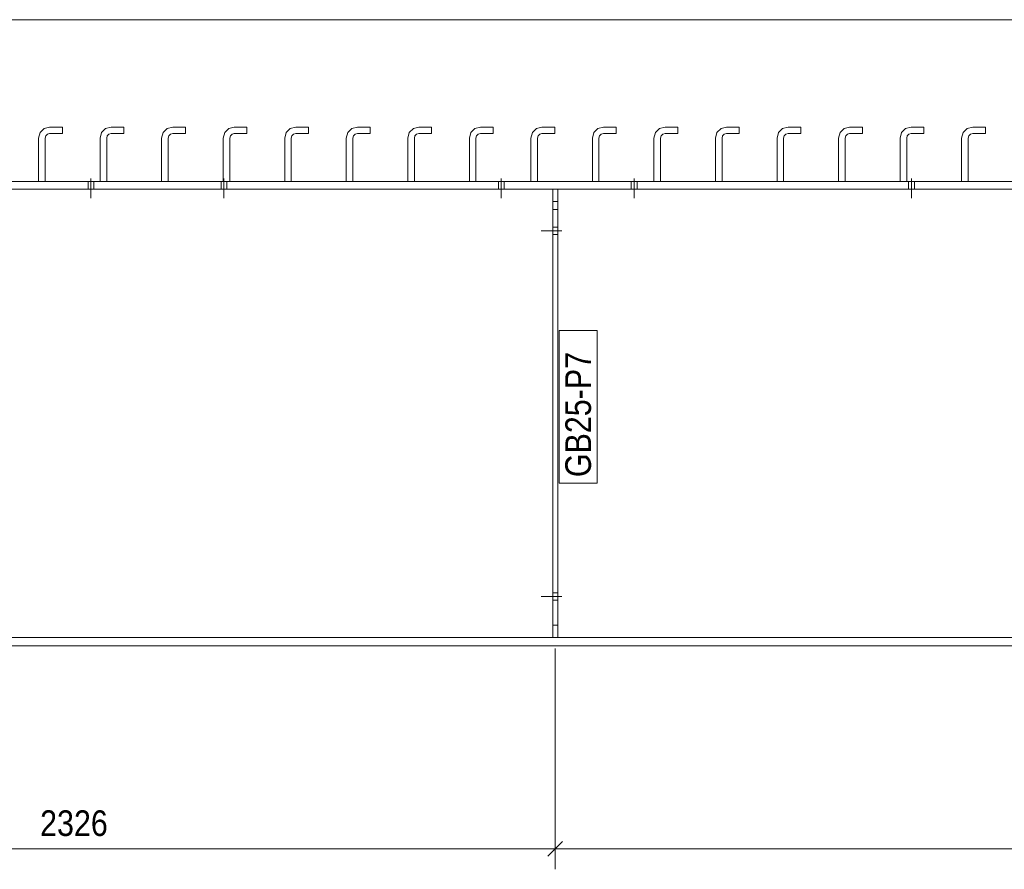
# Model space of a CAD drawing. Header units: millimetres. Extents: x 2 to 405, y 5 to 282.
# Tile 8 of 11: x 201 to 297, y 115 to 198. Entities that reach past the tile are written whole.
import ezdxf

# ---------------------------------------------------------------- set-up
doc = ezdxf.new("R2010")
doc.units = ezdxf.units.MM
for name, pattern in [('XKITLINE00', [0]), ('XKITLINE01', [4, 1, -1, 1, -1]), ('XKITLINE02', [4, 2, -2])]:
    doc.linetypes.add(name, pattern=pattern)
for name, color, linetype, lineweight in [('Bolt', 7, 'Continuous', 0), ('Part', 2, 'Continuous', 0), ('PartMark', 3, 'Continuous', 0), ('Z-DIMENSIONS', 1, 'Continuous', 0)]:
    doc.layers.add(name, color=color, linetype=linetype, lineweight=lineweight)
doc.styles.add('ARIAL', font='ARIAL.TTF')

# ---------------------------------------------------------------- blocks, each defined once
blk = doc.blocks.new('*A4')
at = {"layer": 'Part', "linetype": 'XKITLINE01', "lineweight": 0}
for p, q in [((203.564, 187.193), (204.104, 187.337)), ((204.104, 187.337), (205.344, 187.337)), ((205.344, 186.697), (205.344, 187.337)), ((203.024, 186.258), (203.169, 186.798)), ((203.024, 182.018), (203.024, 186.258)), ((203.169, 186.798), (203.564, 187.193)), ((203.664, 186.257), (203.723, 186.477)), ((203.664, 182.017), (203.664, 186.257)), ((203.723, 186.477), (203.884, 186.639)), ((203.884, 186.639), (204.104, 186.697)), ((204.104, 186.697), (205.344, 186.697)), ((203.664, 182.017), (203.024, 182.018))]:
    blk.add_line(p, q, dxfattribs=at)
blk = doc.blocks.new('*A5')
at = {"layer": 'Part', "linetype": 'XKITLINE00', "lineweight": 0}
for p, q in [((203.564, 187.193), (204.104, 187.337)), ((204.104, 187.337), (205.344, 187.337)), ((205.344, 187.337), (205.344, 186.697)), ((203.024, 186.258), (203.169, 186.798)), ((203.024, 182.018), (203.024, 186.258)), ((203.169, 186.798), (203.564, 187.193)), ((203.664, 186.257), (203.723, 186.477)), ((203.664, 182.017), (203.664, 186.257)), ((203.723, 186.477), (203.884, 186.639)), ((203.884, 186.639), (204.104, 186.697)), ((204.104, 186.697), (205.344, 186.697))]:
    blk.add_line(p, q, dxfattribs=at)
at = {"layer": 'Part', "linetype": 'XKITLINE01', "lineweight": 0}
blk.add_line((203.664, 182.017), (203.024, 182.018), dxfattribs=at)
blk = doc.blocks.new('*A6')
at = {"layer": 'Part', "linetype": 'XKITLINE01', "lineweight": 0}
for p, q in [((209.564, 187.193), (210.104, 187.337)), ((210.104, 187.337), (211.344, 187.337)), ((211.344, 186.697), (211.344, 187.337)), ((209.024, 186.258), (209.169, 186.798)), ((209.024, 182.018), (209.024, 186.258)), ((209.169, 186.798), (209.564, 187.193)), ((209.664, 186.257), (209.723, 186.477)), ((209.664, 182.017), (209.664, 186.257)), ((209.723, 186.477), (209.884, 186.639)), ((209.884, 186.639), (210.104, 186.697)), ((210.104, 186.697), (211.344, 186.697)), ((209.664, 182.017), (209.024, 182.018))]:
    blk.add_line(p, q, dxfattribs=at)
blk = doc.blocks.new('*A7')
at = {"layer": 'Part', "linetype": 'XKITLINE00', "lineweight": 0}
for p, q in [((209.564, 187.193), (210.104, 187.337)), ((210.104, 187.337), (211.344, 187.337)), ((211.344, 187.337), (211.344, 186.697)), ((209.024, 186.258), (209.169, 186.798)), ((209.024, 182.018), (209.024, 186.258)), ((209.169, 186.798), (209.564, 187.193)), ((209.664, 186.257), (209.723, 186.477)), ((209.664, 182.017), (209.664, 186.257)), ((209.723, 186.477), (209.884, 186.639)), ((209.884, 186.639), (210.104, 186.697)), ((210.104, 186.697), (211.344, 186.697))]:
    blk.add_line(p, q, dxfattribs=at)
at = {"layer": 'Part', "linetype": 'XKITLINE01', "lineweight": 0}
blk.add_line((209.664, 182.017), (209.024, 182.018), dxfattribs=at)
blk = doc.blocks.new('*A8')
at = {"layer": 'Part', "linetype": 'XKITLINE01', "lineweight": 0}
for p, q in [((215.564, 187.193), (216.104, 187.337)), ((216.104, 187.337), (217.344, 187.337)), ((217.344, 186.697), (217.344, 187.337)), ((215.024, 186.258), (215.169, 186.798)), ((215.024, 182.018), (215.024, 186.258)), ((215.169, 186.798), (215.564, 187.193)), ((215.664, 186.257), (215.723, 186.477)), ((215.664, 182.017), (215.664, 186.257)), ((215.723, 186.477), (215.884, 186.639)), ((215.884, 186.639), (216.104, 186.697)), ((216.104, 186.697), (217.344, 186.697)), ((215.664, 182.017), (215.024, 182.018))]:
    blk.add_line(p, q, dxfattribs=at)
blk = doc.blocks.new('*A9')
at = {"layer": 'Part', "linetype": 'XKITLINE00', "lineweight": 0}
for p, q in [((215.564, 187.193), (216.104, 187.337)), ((216.104, 187.337), (217.344, 187.337)), ((217.344, 187.337), (217.344, 186.697)), ((215.024, 186.258), (215.169, 186.798)), ((215.024, 182.018), (215.024, 186.258)), ((215.169, 186.798), (215.564, 187.193)), ((215.664, 186.257), (215.723, 186.477)), ((215.664, 182.017), (215.664, 186.257)), ((215.723, 186.477), (215.884, 186.639)), ((215.884, 186.639), (216.104, 186.697)), ((216.104, 186.697), (217.344, 186.697))]:
    blk.add_line(p, q, dxfattribs=at)
at = {"layer": 'Part', "linetype": 'XKITLINE01', "lineweight": 0}
blk.add_line((215.664, 182.017), (215.024, 182.018), dxfattribs=at)
blk = doc.blocks.new('*A10')
at = {"layer": 'Part', "linetype": 'XKITLINE01', "lineweight": 0}
for p, q in [((221.564, 187.193), (222.104, 187.337)), ((222.104, 187.337), (223.344, 187.337)), ((223.344, 186.697), (223.344, 187.337)), ((221.024, 186.258), (221.169, 186.798)), ((221.024, 182.018), (221.024, 186.258)), ((221.169, 186.798), (221.564, 187.193)), ((221.664, 186.257), (221.723, 186.477)), ((221.664, 182.017), (221.664, 186.257)), ((221.723, 186.477), (221.884, 186.639)), ((221.884, 186.639), (222.104, 186.697)), ((222.104, 186.697), (223.344, 186.697)), ((221.664, 182.017), (221.024, 182.018))]:
    blk.add_line(p, q, dxfattribs=at)
blk = doc.blocks.new('*A11')
at = {"layer": 'Part', "linetype": 'XKITLINE00', "lineweight": 0}
for p, q in [((221.564, 187.193), (222.104, 187.337)), ((222.104, 187.337), (223.344, 187.337)), ((223.344, 187.337), (223.344, 186.697)), ((221.024, 186.258), (221.169, 186.798)), ((221.024, 182.018), (221.024, 186.258)), ((221.169, 186.798), (221.564, 187.193)), ((221.664, 186.257), (221.723, 186.477)), ((221.664, 182.017), (221.664, 186.257)), ((221.723, 186.477), (221.884, 186.639)), ((221.884, 186.639), (222.104, 186.697)), ((222.104, 186.697), (223.344, 186.697))]:
    blk.add_line(p, q, dxfattribs=at)
at = {"layer": 'Part', "linetype": 'XKITLINE01', "lineweight": 0}
blk.add_line((221.664, 182.017), (221.024, 182.018), dxfattribs=at)
blk = doc.blocks.new('*A12')
at = {"layer": 'Part', "linetype": 'XKITLINE01', "lineweight": 0}
for p, q in [((227.564, 187.193), (228.104, 187.337)), ((228.104, 187.337), (229.344, 187.337)), ((229.344, 186.697), (229.344, 187.337)), ((227.024, 186.258), (227.169, 186.798)), ((227.024, 182.018), (227.024, 186.258)), ((227.169, 186.798), (227.564, 187.193)), ((227.664, 186.257), (227.723, 186.477)), ((227.664, 182.017), (227.664, 186.257)), ((227.723, 186.477), (227.884, 186.639)), ((227.884, 186.639), (228.104, 186.697)), ((228.104, 186.697), (229.344, 186.697)), ((227.664, 182.017), (227.024, 182.018))]:
    blk.add_line(p, q, dxfattribs=at)
blk = doc.blocks.new('*A13')
at = {"layer": 'Part', "linetype": 'XKITLINE00', "lineweight": 0}
for p, q in [((227.564, 187.193), (228.104, 187.337)), ((228.104, 187.337), (229.344, 187.337)), ((229.344, 187.337), (229.344, 186.697)), ((227.024, 186.258), (227.169, 186.798)), ((227.024, 182.018), (227.024, 186.258)), ((227.169, 186.798), (227.564, 187.193)), ((227.664, 186.257), (227.723, 186.477)), ((227.664, 182.017), (227.664, 186.257)), ((227.723, 186.477), (227.884, 186.639)), ((227.884, 186.639), (228.104, 186.697)), ((228.104, 186.697), (229.344, 186.697))]:
    blk.add_line(p, q, dxfattribs=at)
at = {"layer": 'Part', "linetype": 'XKITLINE01', "lineweight": 0}
blk.add_line((227.664, 182.017), (227.024, 182.018), dxfattribs=at)
blk = doc.blocks.new('*A14')
at = {"layer": 'Part', "linetype": 'XKITLINE01', "lineweight": 0}
for p, q in [((233.564, 187.193), (234.104, 187.337)), ((234.104, 187.337), (235.344, 187.337)), ((235.344, 186.697), (235.344, 187.337)), ((233.024, 186.258), (233.169, 186.798)), ((233.024, 182.018), (233.024, 186.258)), ((233.169, 186.798), (233.564, 187.193)), ((233.664, 186.257), (233.723, 186.477)), ((233.664, 182.017), (233.664, 186.257)), ((233.723, 186.477), (233.884, 186.639)), ((233.884, 186.639), (234.104, 186.697)), ((234.104, 186.697), (235.344, 186.697)), ((233.664, 182.017), (233.024, 182.018))]:
    blk.add_line(p, q, dxfattribs=at)
blk = doc.blocks.new('*A15')
at = {"layer": 'Part', "linetype": 'XKITLINE00', "lineweight": 0}
for p, q in [((233.564, 187.193), (234.104, 187.337)), ((234.104, 187.337), (235.344, 187.337)), ((235.344, 187.337), (235.344, 186.697)), ((233.024, 186.258), (233.169, 186.798)), ((233.024, 182.018), (233.024, 186.258)), ((233.169, 186.798), (233.564, 187.193)), ((233.664, 186.257), (233.723, 186.477)), ((233.664, 182.017), (233.664, 186.257)), ((233.723, 186.477), (233.884, 186.639)), ((233.884, 186.639), (234.104, 186.697)), ((234.104, 186.697), (235.344, 186.697))]:
    blk.add_line(p, q, dxfattribs=at)
at = {"layer": 'Part', "linetype": 'XKITLINE01', "lineweight": 0}
blk.add_line((233.664, 182.017), (233.024, 182.018), dxfattribs=at)
blk = doc.blocks.new('*A16')
at = {"layer": 'Part', "linetype": 'XKITLINE01', "lineweight": 0}
for p, q in [((239.564, 187.193), (240.104, 187.337)), ((240.104, 187.337), (241.344, 187.337)), ((241.344, 186.697), (241.344, 187.337)), ((239.024, 186.258), (239.169, 186.798)), ((239.024, 182.018), (239.024, 186.258)), ((239.169, 186.798), (239.564, 187.193)), ((239.664, 186.257), (239.723, 186.477)), ((239.664, 182.017), (239.664, 186.257)), ((239.723, 186.477), (239.884, 186.639)), ((239.884, 186.639), (240.104, 186.697)), ((240.104, 186.697), (241.344, 186.697)), ((239.664, 182.017), (239.024, 182.018))]:
    blk.add_line(p, q, dxfattribs=at)
blk = doc.blocks.new('*A17')
at = {"layer": 'Part', "linetype": 'XKITLINE00', "lineweight": 0}
for p, q in [((239.564, 187.193), (240.104, 187.337)), ((240.104, 187.337), (241.344, 187.337)), ((241.344, 187.337), (241.344, 186.697)), ((239.024, 186.258), (239.169, 186.798)), ((239.024, 182.018), (239.024, 186.258)), ((239.169, 186.798), (239.564, 187.193)), ((239.664, 186.257), (239.723, 186.477)), ((239.664, 182.017), (239.664, 186.257)), ((239.723, 186.477), (239.884, 186.639)), ((239.884, 186.639), (240.104, 186.697)), ((240.104, 186.697), (241.344, 186.697))]:
    blk.add_line(p, q, dxfattribs=at)
at = {"layer": 'Part', "linetype": 'XKITLINE01', "lineweight": 0}
blk.add_line((239.664, 182.017), (239.024, 182.018), dxfattribs=at)
blk = doc.blocks.new('*A18')
at = {"layer": 'Part', "linetype": 'XKITLINE01', "lineweight": 0}
for p, q in [((245.564, 187.193), (246.104, 187.337)), ((246.104, 187.337), (247.344, 187.337)), ((247.344, 186.697), (247.344, 187.337)), ((245.024, 186.258), (245.169, 186.798)), ((245.024, 182.018), (245.024, 186.258)), ((245.169, 186.798), (245.564, 187.193)), ((245.664, 186.257), (245.723, 186.477)), ((245.664, 182.017), (245.664, 186.257)), ((245.723, 186.477), (245.884, 186.639)), ((245.884, 186.639), (246.104, 186.697)), ((246.104, 186.697), (247.344, 186.697)), ((245.664, 182.017), (245.024, 182.018))]:
    blk.add_line(p, q, dxfattribs=at)
blk = doc.blocks.new('*A19')
at = {"layer": 'Part', "linetype": 'XKITLINE00', "lineweight": 0}
for p, q in [((245.564, 187.193), (246.104, 187.337)), ((246.104, 187.337), (247.344, 187.337)), ((247.344, 187.337), (247.344, 186.697)), ((245.024, 186.258), (245.169, 186.798)), ((245.024, 182.018), (245.024, 186.258)), ((245.169, 186.798), (245.564, 187.193)), ((245.664, 186.257), (245.723, 186.477)), ((245.664, 182.017), (245.664, 186.257)), ((245.723, 186.477), (245.884, 186.639)), ((245.884, 186.639), (246.104, 186.697)), ((246.104, 186.697), (247.344, 186.697))]:
    blk.add_line(p, q, dxfattribs=at)
at = {"layer": 'Part', "linetype": 'XKITLINE01', "lineweight": 0}
blk.add_line((245.664, 182.017), (245.024, 182.018), dxfattribs=at)
blk = doc.blocks.new('*A20')
at = {"layer": 'Part', "linetype": 'XKITLINE01', "lineweight": 0}
for p, q in [((251.564, 187.193), (252.104, 187.337)), ((252.104, 187.337), (253.344, 187.337)), ((253.344, 186.697), (253.344, 187.337)), ((251.024, 186.258), (251.169, 186.798)), ((251.024, 182.018), (251.024, 186.258)), ((251.169, 186.798), (251.564, 187.193)), ((251.664, 186.257), (251.723, 186.477)), ((251.664, 182.017), (251.664, 186.257)), ((251.723, 186.477), (251.884, 186.639)), ((251.884, 186.639), (252.104, 186.697)), ((252.104, 186.697), (253.344, 186.697)), ((251.664, 182.017), (251.024, 182.018))]:
    blk.add_line(p, q, dxfattribs=at)
blk = doc.blocks.new('*A21')
at = {"layer": 'Part', "linetype": 'XKITLINE00', "lineweight": 0}
for p, q in [((251.564, 187.193), (252.104, 187.337)), ((252.104, 187.337), (253.344, 187.337)), ((253.344, 187.337), (253.344, 186.697)), ((251.024, 186.258), (251.169, 186.798)), ((251.024, 182.018), (251.024, 186.258)), ((251.169, 186.798), (251.564, 187.193)), ((251.664, 186.257), (251.723, 186.477)), ((251.664, 182.017), (251.664, 186.257)), ((251.723, 186.477), (251.884, 186.639)), ((251.884, 186.639), (252.104, 186.697)), ((252.104, 186.697), (253.344, 186.697))]:
    blk.add_line(p, q, dxfattribs=at)
at = {"layer": 'Part', "linetype": 'XKITLINE01', "lineweight": 0}
blk.add_line((251.664, 182.017), (251.024, 182.018), dxfattribs=at)
blk = doc.blocks.new('*A22')
at = {"layer": 'Part', "linetype": 'XKITLINE01', "lineweight": 0}
for p, q in [((257.564, 187.193), (258.104, 187.337)), ((258.104, 187.337), (259.344, 187.337)), ((259.344, 186.697), (259.344, 187.337)), ((257.024, 186.258), (257.169, 186.798)), ((257.024, 182.018), (257.024, 186.258)), ((257.169, 186.798), (257.564, 187.193)), ((257.664, 186.257), (257.723, 186.477)), ((257.664, 182.017), (257.664, 186.257)), ((257.723, 186.477), (257.884, 186.639)), ((257.884, 186.639), (258.104, 186.697)), ((258.104, 186.697), (259.344, 186.697)), ((257.664, 182.017), (257.024, 182.018))]:
    blk.add_line(p, q, dxfattribs=at)
blk = doc.blocks.new('*A23')
at = {"layer": 'Part', "linetype": 'XKITLINE00', "lineweight": 0}
for p, q in [((257.564, 187.193), (258.104, 187.337)), ((258.104, 187.337), (259.344, 187.337)), ((259.344, 187.337), (259.344, 186.697)), ((257.024, 186.258), (257.169, 186.798)), ((257.024, 182.018), (257.024, 186.258)), ((257.169, 186.798), (257.564, 187.193)), ((257.664, 186.257), (257.723, 186.477)), ((257.664, 182.017), (257.664, 186.257)), ((257.723, 186.477), (257.884, 186.639)), ((257.884, 186.639), (258.104, 186.697)), ((258.104, 186.697), (259.344, 186.697))]:
    blk.add_line(p, q, dxfattribs=at)
at = {"layer": 'Part', "linetype": 'XKITLINE01', "lineweight": 0}
blk.add_line((257.664, 182.017), (257.024, 182.018), dxfattribs=at)
blk = doc.blocks.new('*A24')
at = {"layer": 'Part', "linetype": 'XKITLINE01', "lineweight": 0}
for p, q in [((263.564, 187.193), (264.104, 187.337)), ((264.104, 187.337), (265.344, 187.337)), ((265.344, 186.697), (265.344, 187.337)), ((263.024, 186.258), (263.169, 186.798)), ((263.024, 182.018), (263.024, 186.258)), ((263.169, 186.798), (263.564, 187.193)), ((263.664, 186.257), (263.723, 186.477)), ((263.664, 182.017), (263.664, 186.257)), ((263.723, 186.477), (263.884, 186.639)), ((263.884, 186.639), (264.104, 186.697)), ((264.104, 186.697), (265.344, 186.697)), ((263.664, 182.017), (263.024, 182.018))]:
    blk.add_line(p, q, dxfattribs=at)
blk = doc.blocks.new('*A25')
at = {"layer": 'Part', "linetype": 'XKITLINE00', "lineweight": 0}
for p, q in [((263.564, 187.193), (264.104, 187.337)), ((264.104, 187.337), (265.344, 187.337)), ((265.344, 187.337), (265.344, 186.697)), ((263.024, 186.258), (263.169, 186.798)), ((263.024, 182.018), (263.024, 186.258)), ((263.169, 186.798), (263.564, 187.193)), ((263.664, 186.257), (263.723, 186.477)), ((263.664, 182.017), (263.664, 186.257)), ((263.723, 186.477), (263.884, 186.639)), ((263.884, 186.639), (264.104, 186.697)), ((264.104, 186.697), (265.344, 186.697))]:
    blk.add_line(p, q, dxfattribs=at)
at = {"layer": 'Part', "linetype": 'XKITLINE01', "lineweight": 0}
blk.add_line((263.664, 182.017), (263.024, 182.018), dxfattribs=at)
blk = doc.blocks.new('*A26')
at = {"layer": 'Part', "linetype": 'XKITLINE01', "lineweight": 0}
for p, q in [((269.564, 187.193), (270.104, 187.337)), ((270.104, 187.337), (271.344, 187.337)), ((271.344, 186.697), (271.344, 187.337)), ((269.024, 186.258), (269.169, 186.798)), ((269.024, 182.018), (269.024, 186.258)), ((269.169, 186.798), (269.564, 187.193)), ((269.664, 186.257), (269.723, 186.477)), ((269.664, 182.017), (269.664, 186.257)), ((269.723, 186.477), (269.884, 186.639)), ((269.884, 186.639), (270.104, 186.697)), ((270.104, 186.697), (271.344, 186.697)), ((269.664, 182.017), (269.024, 182.018))]:
    blk.add_line(p, q, dxfattribs=at)
blk = doc.blocks.new('*A27')
at = {"layer": 'Part', "linetype": 'XKITLINE00', "lineweight": 0}
for p, q in [((269.564, 187.193), (270.104, 187.337)), ((270.104, 187.337), (271.344, 187.337)), ((271.344, 187.337), (271.344, 186.697)), ((269.024, 186.258), (269.169, 186.798)), ((269.024, 182.018), (269.024, 186.258)), ((269.169, 186.798), (269.564, 187.193)), ((269.664, 186.257), (269.723, 186.477)), ((269.664, 182.017), (269.664, 186.257)), ((269.723, 186.477), (269.884, 186.639)), ((269.884, 186.639), (270.104, 186.697)), ((270.104, 186.697), (271.344, 186.697))]:
    blk.add_line(p, q, dxfattribs=at)
at = {"layer": 'Part', "linetype": 'XKITLINE01', "lineweight": 0}
blk.add_line((269.664, 182.017), (269.024, 182.018), dxfattribs=at)
blk = doc.blocks.new('*A28')
at = {"layer": 'Part', "linetype": 'XKITLINE01', "lineweight": 0}
for p, q in [((275.564, 187.193), (276.104, 187.337)), ((276.104, 187.337), (277.344, 187.337)), ((277.344, 186.697), (277.344, 187.337)), ((275.024, 186.258), (275.169, 186.798)), ((275.024, 182.018), (275.024, 186.258)), ((275.169, 186.798), (275.564, 187.193)), ((275.664, 186.257), (275.723, 186.477)), ((275.664, 182.017), (275.664, 186.257)), ((275.723, 186.477), (275.884, 186.639)), ((275.884, 186.639), (276.104, 186.697)), ((276.104, 186.697), (277.344, 186.697)), ((275.664, 182.017), (275.024, 182.018))]:
    blk.add_line(p, q, dxfattribs=at)
blk = doc.blocks.new('*A29')
at = {"layer": 'Part', "linetype": 'XKITLINE00', "lineweight": 0}
for p, q in [((275.564, 187.193), (276.104, 187.337)), ((276.104, 187.337), (277.344, 187.337)), ((277.344, 187.337), (277.344, 186.697)), ((275.024, 186.258), (275.169, 186.798)), ((275.024, 182.018), (275.024, 186.258)), ((275.169, 186.798), (275.564, 187.193)), ((275.664, 186.257), (275.723, 186.477)), ((275.664, 182.017), (275.664, 186.257)), ((275.723, 186.477), (275.884, 186.639)), ((275.884, 186.639), (276.104, 186.697)), ((276.104, 186.697), (277.344, 186.697))]:
    blk.add_line(p, q, dxfattribs=at)
at = {"layer": 'Part', "linetype": 'XKITLINE01', "lineweight": 0}
blk.add_line((275.664, 182.017), (275.024, 182.018), dxfattribs=at)
blk = doc.blocks.new('*A30')
at = {"layer": 'Part', "linetype": 'XKITLINE01', "lineweight": 0}
for p, q in [((281.564, 187.193), (282.104, 187.337)), ((282.104, 187.337), (283.344, 187.337)), ((283.344, 186.697), (283.344, 187.337)), ((281.024, 186.258), (281.169, 186.798)), ((281.024, 182.018), (281.024, 186.258)), ((281.169, 186.798), (281.564, 187.193)), ((281.664, 186.257), (281.723, 186.477)), ((281.664, 182.017), (281.664, 186.257)), ((281.723, 186.477), (281.884, 186.639)), ((281.884, 186.639), (282.104, 186.697)), ((282.104, 186.697), (283.344, 186.697)), ((281.664, 182.017), (281.024, 182.018))]:
    blk.add_line(p, q, dxfattribs=at)
blk = doc.blocks.new('*A31')
at = {"layer": 'Part', "linetype": 'XKITLINE00', "lineweight": 0}
for p, q in [((281.564, 187.193), (282.104, 187.337)), ((282.104, 187.337), (283.344, 187.337)), ((283.344, 187.337), (283.344, 186.697)), ((281.024, 186.258), (281.169, 186.798)), ((281.024, 182.018), (281.024, 186.258)), ((281.169, 186.798), (281.564, 187.193)), ((281.664, 186.257), (281.723, 186.477)), ((281.664, 182.017), (281.664, 186.257)), ((281.723, 186.477), (281.884, 186.639)), ((281.884, 186.639), (282.104, 186.697)), ((282.104, 186.697), (283.344, 186.697))]:
    blk.add_line(p, q, dxfattribs=at)
at = {"layer": 'Part', "linetype": 'XKITLINE01', "lineweight": 0}
blk.add_line((281.664, 182.017), (281.024, 182.018), dxfattribs=at)
blk = doc.blocks.new('*A32')
at = {"layer": 'Part', "linetype": 'XKITLINE01', "lineweight": 0}
for p, q in [((287.564, 187.193), (288.104, 187.337)), ((288.104, 187.337), (289.344, 187.337)), ((289.344, 186.697), (289.344, 187.337)), ((287.024, 186.258), (287.169, 186.798)), ((287.024, 182.018), (287.024, 186.258)), ((287.169, 186.798), (287.564, 187.193)), ((287.664, 186.257), (287.723, 186.477)), ((287.664, 182.017), (287.664, 186.257)), ((287.723, 186.477), (287.884, 186.639)), ((287.884, 186.639), (288.104, 186.697)), ((288.104, 186.697), (289.344, 186.697)), ((287.664, 182.017), (287.024, 182.018))]:
    blk.add_line(p, q, dxfattribs=at)
blk = doc.blocks.new('*A33')
at = {"layer": 'Part', "linetype": 'XKITLINE00', "lineweight": 0}
for p, q in [((287.564, 187.193), (288.104, 187.337)), ((288.104, 187.337), (289.344, 187.337)), ((289.344, 187.337), (289.344, 186.697)), ((287.024, 186.258), (287.169, 186.798)), ((287.024, 182.018), (287.024, 186.258)), ((287.169, 186.798), (287.564, 187.193)), ((287.664, 186.257), (287.723, 186.477)), ((287.664, 182.017), (287.664, 186.257)), ((287.723, 186.477), (287.884, 186.639)), ((287.884, 186.639), (288.104, 186.697)), ((288.104, 186.697), (289.344, 186.697))]:
    blk.add_line(p, q, dxfattribs=at)
at = {"layer": 'Part', "linetype": 'XKITLINE01', "lineweight": 0}
blk.add_line((287.664, 182.017), (287.024, 182.018), dxfattribs=at)
blk = doc.blocks.new('*A34')
at = {"layer": 'Part', "linetype": 'XKITLINE01', "lineweight": 0}
for p, q in [((293.564, 187.193), (294.104, 187.337)), ((294.104, 187.337), (295.344, 187.337)), ((295.344, 186.697), (295.344, 187.337)), ((293.024, 186.258), (293.169, 186.798)), ((293.024, 182.018), (293.024, 186.258)), ((293.169, 186.798), (293.564, 187.193)), ((293.664, 186.257), (293.723, 186.477)), ((293.664, 182.017), (293.664, 186.257)), ((293.723, 186.477), (293.884, 186.639)), ((293.884, 186.639), (294.104, 186.697)), ((294.104, 186.697), (295.344, 186.697)), ((293.664, 182.017), (293.024, 182.018))]:
    blk.add_line(p, q, dxfattribs=at)
blk = doc.blocks.new('*A35')
at = {"layer": 'Part', "linetype": 'XKITLINE00', "lineweight": 0}
for p, q in [((293.564, 187.193), (294.104, 187.337)), ((294.104, 187.337), (295.344, 187.337)), ((295.344, 187.337), (295.344, 186.697)), ((293.024, 186.258), (293.169, 186.798)), ((293.024, 182.018), (293.024, 186.258)), ((293.169, 186.798), (293.564, 187.193)), ((293.664, 186.257), (293.723, 186.477)), ((293.664, 182.017), (293.664, 186.257)), ((293.723, 186.477), (293.884, 186.639)), ((293.884, 186.639), (294.104, 186.697)), ((294.104, 186.697), (295.344, 186.697))]:
    blk.add_line(p, q, dxfattribs=at)
at = {"layer": 'Part', "linetype": 'XKITLINE01', "lineweight": 0}
blk.add_line((293.664, 182.017), (293.024, 182.018), dxfattribs=at)
blk = doc.blocks.new('*A47')
at = {"layer": 'Part', "linetype": 'XKITLINE00', "lineweight": 0}
for p, q in [((384.118, 182.017), (45.324, 182.017)), ((384.1, 181.297), (45.324, 181.297)), ((383.04, 137.577), (45.324, 137.577)), ((383.021, 136.777), (60.724, 136.777))]:
    blk.add_line(p, q, dxfattribs=at)
blk = doc.blocks.new('*A103')
at = {"layer": 'Bolt', "linetype": 'XKITLINE00', "lineweight": 0}
for p, q in [((207.853, 182.018), (207.853, 181.298)), ((207.853, 182.018), (207.853, 181.298)), ((208.133, 182.338), (208.133, 180.418)), ((208.133, 182.338), (208.133, 180.418)), ((208.413, 182.018), (208.413, 181.298)), ((208.413, 182.018), (208.413, 181.298)), ((220.813, 182.018), (220.813, 181.298)), ((221.093, 182.338), (221.093, 180.418)), ((221.373, 182.018), (221.373, 181.298)), ((247.853, 182.018), (247.853, 181.298)), ((247.853, 182.018), (247.853, 181.298)), ((248.133, 182.338), (248.133, 180.418)), ((248.133, 182.338), (248.133, 180.418)), ((248.413, 182.018), (248.413, 181.298)), ((248.413, 182.018), (248.413, 181.298)), ((260.813, 182.018), (260.813, 181.298)), ((260.813, 182.018), (260.813, 181.298)), ((261.093, 182.338), (261.093, 180.418)), ((261.093, 182.338), (261.093, 180.418)), ((261.373, 182.018), (261.373, 181.298)), ((261.373, 182.018), (261.373, 181.298)), ((287.853, 182.018), (287.853, 181.298)), ((287.853, 182.018), (287.853, 181.298)), ((288.133, 182.338), (288.133, 180.418)), ((288.133, 182.338), (288.133, 180.418)), ((288.413, 182.018), (288.413, 181.298)), ((288.413, 182.018), (288.413, 181.298))]:
    blk.add_line(p, q, dxfattribs=at)
at = {"layer": 'Bolt', "linetype": 'XKITLINE02', "lineweight": 0}
for p, q in [((220.813, 182.018), (220.813, 181.298)), ((221.093, 182.338), (221.093, 180.418)), ((221.373, 182.018), (221.373, 181.298))]:
    blk.add_line(p, q, dxfattribs=at)
blk = doc.blocks.new('*A106')
at = {"layer": 'Bolt', "linetype": 'XKITLINE00', "lineweight": 0}
for p, q in [((253.638, 177.577), (253.158, 177.577)), ((253.638, 177.577), (253.158, 177.577)), ((254.038, 177.217), (253.158, 177.217)), ((254.038, 177.217), (253.158, 177.217)), ((253.638, 176.857), (253.158, 176.857)), ((253.638, 176.857), (253.158, 176.857))]:
    blk.add_line(p, q, dxfattribs=at)
blk = doc.blocks.new('*A107')
at = {"layer": 'Bolt', "linetype": 'XKITLINE00', "lineweight": 0}
for p, q in [((253.638, 141.937), (253.158, 141.937)), ((253.638, 141.937), (253.158, 141.937)), ((254.038, 141.577), (253.158, 141.577)), ((254.038, 141.577), (253.158, 141.577)), ((253.638, 141.217), (253.158, 141.217)), ((253.638, 141.217), (253.158, 141.217))]:
    blk.add_line(p, q, dxfattribs=at)
blk = doc.blocks.new('*A108')
at = {"layer": 'Bolt', "linetype": 'XKITLINE02', "lineweight": 0}
for p, q in [((254.038, 177.217), (251.838, 177.217)), ((254.038, 177.217), (251.838, 177.217)), ((253.638, 177.577), (253.158, 177.577)), ((253.638, 177.577), (253.158, 177.577)), ((253.638, 176.857), (253.158, 176.857)), ((253.638, 176.857), (253.158, 176.857))]:
    blk.add_line(p, q, dxfattribs=at)
blk = doc.blocks.new('*A109')
at = {"layer": 'Bolt', "linetype": 'XKITLINE02', "lineweight": 0}
for p, q in [((254.038, 141.577), (251.838, 141.577)), ((254.038, 141.577), (251.838, 141.577)), ((253.638, 141.937), (253.158, 141.937)), ((253.638, 141.937), (253.158, 141.937)), ((253.638, 141.217), (253.158, 141.217)), ((253.638, 141.217), (253.158, 141.217))]:
    blk.add_line(p, q, dxfattribs=at)
blk = doc.blocks.new('*A116')
at = {"layer": 'Part', "linetype": 'XKITLINE00', "lineweight": 0}
for p, q in [((253.158, 137.577), (253.158, 181.297)), ((253.158, 181.297), (253.638, 181.297)), ((253.638, 137.577), (253.638, 181.297)), ((253.158, 179.297), (253.638, 179.297))]:
    blk.add_line(p, q, dxfattribs=at)
at = {"layer": 'Part', "linetype": 'XKITLINE01', "lineweight": 0}
for p, q in [((253.158, 180.097), (253.638, 180.097)), ((253.158, 138.777), (253.638, 138.777)), ((253.638, 137.577), (253.158, 137.577))]:
    blk.add_line(p, q, dxfattribs=at)
blk = doc.blocks.new('*A117')
at = {"layer": 'Part', "linetype": 'XKITLINE01', "lineweight": 0}
for p, q in [((253.158, 137.577), (253.158, 181.297)), ((253.638, 181.297), (253.158, 181.297)), ((253.638, 181.297), (253.638, 137.577)), ((253.158, 180.097), (253.638, 180.097)), ((253.158, 179.297), (253.638, 179.297)), ((253.638, 138.777), (253.158, 138.777)), ((253.638, 137.577), (253.158, 137.577))]:
    blk.add_line(p, q, dxfattribs=at)
blk = doc.blocks.new('*A333')
at = {"layer": 'Z-DIMENSIONS', "linetype": 'XKITLINE00', "lineweight": 0}
blk.add_line((197.344, 197.807), (203.344, 197.807), dxfattribs=at)
blk = doc.blocks.new('*A342')
at = {"layer": 'Z-DIMENSIONS', "linetype": 'XKITLINE00', "lineweight": 0}
for p, q in [((160.361, 136.5), (160.361, 114.979)), ((253.398, 136.497), (253.398, 114.979)), ((161.068, 117.686), (159.654, 116.272)), ((254.105, 117.686), (252.691, 116.272)), ((160.361, 116.979), (253.398, 116.979))]:
    blk.add_line(p, q, dxfattribs=at)
at = {"layer": 'Z-DIMENSIONS'}
for p in [(160.361, 116.979), (253.398, 116.979)]:
    blk.add_point(p, dxfattribs=at)
at = {"layer": 'Z-DIMENSIONS', "style": 'ARIAL', "width": 0.85}
blk.add_text('2326', height=2.5, dxfattribs=at).set_placement((203.171, 118.229))
blk = doc.blocks.new('*A343')
at = {"layer": 'Z-DIMENSIONS', "linetype": 'XKITLINE00', "lineweight": 0}
for p, q in [((253.398, 136.497), (253.398, 114.979)), ((254.105, 117.686), (252.691, 116.272)), ((253.398, 116.979), (361.216, 116.979))]:
    blk.add_line(p, q, dxfattribs=at)
at = {"layer": 'Z-DIMENSIONS'}
blk.add_point((253.398, 116.979), dxfattribs=at)
blk = doc.blocks.new('*A346')
at = {"layer": 'PartMark', "linetype": 'XKITLINE00', "lineweight": 0}
for p, q in [((253.783, 152.609), (253.783, 167.522)), ((257.483, 167.522), (253.783, 167.522)), ((257.483, 152.609), (257.483, 167.522)), ((257.483, 152.609), (253.783, 152.609))]:
    blk.add_line(p, q, dxfattribs=at)
at = {"layer": 'PartMark', "style": 'ARIAL', "width": 0.85}
blk.add_text('GB25-P7', height=2.5, rotation=90.00021, dxfattribs=at).set_placement((256.883, 153.209))
blk = doc.blocks.new('*A379')
at = {"layer": 'Z-DIMENSIONS', "linetype": 'XKITLINE00', "lineweight": 0}
blk.add_line((203.344, 197.807), (209.344, 197.807), dxfattribs=at)
blk = doc.blocks.new('*A380')
at = {"layer": 'Z-DIMENSIONS', "linetype": 'XKITLINE00', "lineweight": 0}
blk.add_line((209.344, 197.807), (215.344, 197.807), dxfattribs=at)
blk = doc.blocks.new('*A381')
at = {"layer": 'Z-DIMENSIONS', "linetype": 'XKITLINE00', "lineweight": 0}
blk.add_line((215.344, 197.807), (221.344, 197.807), dxfattribs=at)
blk = doc.blocks.new('*A382')
at = {"layer": 'Z-DIMENSIONS', "linetype": 'XKITLINE00', "lineweight": 0}
blk.add_line((221.344, 197.807), (227.344, 197.807), dxfattribs=at)
blk = doc.blocks.new('*A383')
at = {"layer": 'Z-DIMENSIONS', "linetype": 'XKITLINE00', "lineweight": 0}
blk.add_line((227.344, 197.807), (233.344, 197.807), dxfattribs=at)
blk = doc.blocks.new('*A384')
at = {"layer": 'Z-DIMENSIONS', "linetype": 'XKITLINE00', "lineweight": 0}
blk.add_line((233.344, 197.807), (239.344, 197.807), dxfattribs=at)
blk = doc.blocks.new('*A385')
at = {"layer": 'Z-DIMENSIONS', "linetype": 'XKITLINE00', "lineweight": 0}
blk.add_line((239.344, 197.807), (245.344, 197.807), dxfattribs=at)
blk = doc.blocks.new('*A386')
at = {"layer": 'Z-DIMENSIONS', "linetype": 'XKITLINE00', "lineweight": 0}
blk.add_line((245.344, 197.807), (251.344, 197.807), dxfattribs=at)
blk = doc.blocks.new('*A387')
at = {"layer": 'Z-DIMENSIONS', "linetype": 'XKITLINE00', "lineweight": 0}
blk.add_line((251.344, 197.807), (257.344, 197.807), dxfattribs=at)
blk = doc.blocks.new('*A388')
at = {"layer": 'Z-DIMENSIONS', "linetype": 'XKITLINE00', "lineweight": 0}
blk.add_line((257.344, 197.807), (263.344, 197.807), dxfattribs=at)
blk = doc.blocks.new('*A389')
at = {"layer": 'Z-DIMENSIONS', "linetype": 'XKITLINE00', "lineweight": 0}
blk.add_line((263.344, 197.807), (269.344, 197.807), dxfattribs=at)
blk = doc.blocks.new('*A390')
at = {"layer": 'Z-DIMENSIONS', "linetype": 'XKITLINE00', "lineweight": 0}
blk.add_line((269.344, 197.807), (275.344, 197.807), dxfattribs=at)
blk = doc.blocks.new('*A391')
at = {"layer": 'Z-DIMENSIONS', "linetype": 'XKITLINE00', "lineweight": 0}
blk.add_line((275.344, 197.807), (281.344, 197.807), dxfattribs=at)
blk = doc.blocks.new('*A392')
at = {"layer": 'Z-DIMENSIONS', "linetype": 'XKITLINE00', "lineweight": 0}
blk.add_line((281.344, 197.807), (287.344, 197.807), dxfattribs=at)
blk = doc.blocks.new('*A393')
at = {"layer": 'Z-DIMENSIONS', "linetype": 'XKITLINE00', "lineweight": 0}
blk.add_line((287.344, 197.807), (293.344, 197.807), dxfattribs=at)
blk = doc.blocks.new('*A394')
at = {"layer": 'Z-DIMENSIONS', "linetype": 'XKITLINE00', "lineweight": 0}
blk.add_line((293.344, 197.807), (299.344, 197.807), dxfattribs=at)

msp = doc.modelspace()

# ---------------------------------------------------------------- block references
at = {"lineweight": 0}
for name in ['*A333', '*A379', '*A380', '*A381', '*A382', '*A383', '*A384', '*A385', '*A386', '*A387', '*A388', '*A389', '*A390', '*A391', '*A392', '*A393', '*A394', '*A4', '*A5', '*A6', '*A7', '*A8', '*A9', '*A10', '*A11', '*A12', '*A13', '*A14', '*A15', '*A16', '*A17', '*A18', '*A19', '*A20', '*A21', '*A22', '*A23', '*A24', '*A25', '*A26', '*A27', '*A28', '*A29', '*A30', '*A31', '*A32', '*A33', '*A34', '*A35', '*A47', '*A103', '*A116', '*A117', '*A108', '*A106', '*A346', '*A109', '*A107', '*A342', '*A343']:
    msp.add_blockref(name, (0, 0), dxfattribs=at)

doc.saveas('drawing.dxf')
